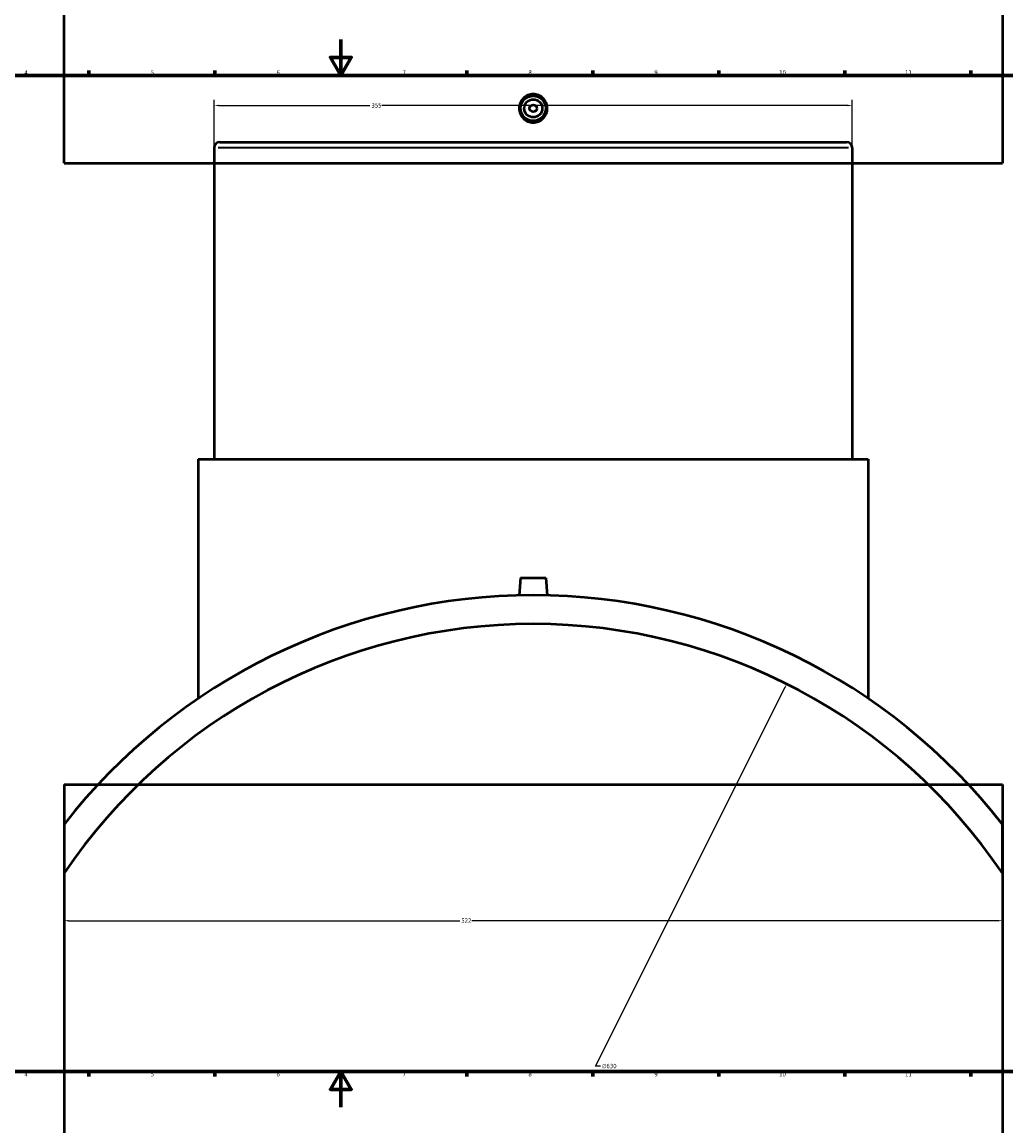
# Model space of a CAD drawing. Header units: millimetres. Extents: x -379 to 1593, y -430 to 1161.
# Tile 3 of 6: x 243 to 791, y -10 to 604. Entities that reach past the tile are written whole.
import ezdxf

# ---------------------------------------------------------------- set-up
doc = ezdxf.new("R2010")
doc.units = ezdxf.units.MM
for name, color, linetype, lineweight in [('Border (ANSI)', 7, 'Continuous', 70), ('Dimension (ANSI)', 7, 'Continuous', 25), ('Visible (ANSI)', 7, 'Continuous', 50), ('Visible Narrow (ANSI)', 7, 'Continuous', 35)]:
    doc.layers.add(name, color=color, linetype=linetype, lineweight=lineweight)
doc.styles.add('Note Text (ANSI)', font='tahoma.ttf')
doc.dimstyles.new('Default - mm (ANSI)', dxfattribs={"dimtxt": 2.4, "dimasz": 2.5, "dimexe": 3.175, "dimexo": 1.6002, "dimgap": 0.8, "dimtad": 0, "dimtoh": 1, "dimdec": 0, "dimrnd": 1e-08, "dimzin": 4, "dimdsep": 46, "dimtxsty": 'Note Text (ANSI)', "dimcen": 0.09, "dimdle": 10, "dimclrd": 256, "dimclre": 256, "dimclrt": 5, "dimadec": 1, "dimazin": 1, "dimtfac": 1.27, "dimtofl": 0, "dimtmove": 0, "dimatfit": 3, "dimfxl": 1, "dimtolj": 1, "dimtzin": 4, "dimlwd": -1, "dimlwe": -1, "dimarcsym": 0})

# ---------------------------------------------------------------- blocks, each defined once
blk = doc.blocks.new('Borders Default Border')
at = {"layer": 'Border (ANSI)'}
for p, q in [((280.33, 574), (280.33, 576.8)), ((350.42, 574), (350.42, 576.8)), ((490.58, 574), (490.58, 576.8)), ((560.67, 574), (560.67, 576.8)), ((630.75, 574), (630.75, 576.8)), ((700.83, 574), (700.83, 576.8)), ((770.92, 574), (770.92, 576.8)), ((280.33, 20), (280.33, 17.2)), ((350.42, 20), (350.42, 17.2)), ((490.58, 20), (490.58, 17.2)), ((560.67, 20), (560.67, 17.2)), ((630.75, 20), (630.75, 17.2)), ((700.83, 20), (700.83, 17.2)), ((770.92, 20), (770.92, 17.2))]:
    blk.add_line(p, q, dxfattribs=at)
at = {"layer": 'Border (ANSI)', "flags": 128}
for points in [[(420.5, 594), (420.5, 574), (414.73, 584), (426.27, 584), (420.5, 574)], [(20, 20), (20, 574), (821, 574), (821, 20), (20, 20)], [(420.5, 0), (420.5, 20), (414.73, 10), (426.27, 10), (420.5, 20)]]:
    blk.add_lwpolyline(points, dxfattribs=at)
at = {"layer": 'Border (ANSI)', "color": 5, "true_color": 0x0000ff, "char_height": 2.4, "attachment_point": 7, "style": 'Note Text (ANSI)'}
for s, insert in [('4', (244.45, 574.4)), ('5', (314.67, 574.35)), ('6', (384.69, 574.35)), ('7', (454.8, 574.4)), ('8', (524.84, 574.35)), ('9', (594.92, 574.35)), ('10', (664.35, 574.35)), ('11', (734.43, 574.4)), ('4', (244.45, 17.2)), ('5', (314.67, 17.15)), ('6', (384.69, 17.15)), ('7', (454.8, 17.2)), ('8', (524.84, 17.15)), ('9', (594.92, 17.15)), ('10', (664.35, 17.15)), ('11', (734.43, 17.2))]:
    blk.add_mtext(s, dxfattribs=dict(at, insert=insert))
blk = doc.blocks.new('*D7')
at = {"layer": 'Defpoints', "color": 0, "transparency": 16777216}
for p in [(266.53, 130.2), (788.53, 130.2), (788.53, 103.81)]:
    blk.add_point(p, dxfattribs=at)
at = {"layer": 'Dimension (ANSI)', "transparency": 16777216}
for p, q in [((266.53, 128.6), (266.53, 100.63)), ((788.53, 128.6), (788.53, 100.63)), ((269.03, 103.81), (486.7, 103.81)), ((786.03, 103.81), (493.36, 103.81))]:
    blk.add_line(p, q, dxfattribs=at)
for points in [[(269.03, 104.22), (269.03, 103.39), (266.53, 103.81)], [(786.03, 104.22), (786.03, 103.39), (788.53, 103.81)]]:
    blk.add_solid(points, dxfattribs=at)
at = {"layer": 'Dimension (ANSI)', "color": 5, "transparency": 16777216, "insert": (487.5, 105.06), "char_height": 2.4, "attachment_point": 1, "style": 'Note Text (ANSI)'}
blk.add_mtext('\\A1;522', dxfattribs=at)
blk = doc.blocks.new('*D8')
at = {"layer": 'Defpoints', "color": 0, "transparency": 16777216}
for p in [(705.03, 557.24), (350.03, 533.69), (705.03, 533.69)]:
    blk.add_point(p, dxfattribs=at)
at = {"layer": 'Dimension (ANSI)', "transparency": 16777216}
for p, q in [((350.03, 535.29), (350.03, 560.42)), ((705.03, 535.29), (705.03, 560.42)), ((352.53, 557.24), (436.69, 557.24)), ((702.53, 557.24), (443.37, 557.24))]:
    blk.add_line(p, q, dxfattribs=at)
for points in [[(352.53, 557.66), (352.53, 556.83), (350.03, 557.24)], [(702.53, 557.66), (702.53, 556.83), (705.03, 557.24)]]:
    blk.add_solid(points, dxfattribs=at)
at = {"layer": 'Dimension (ANSI)', "color": 5, "transparency": 16777216, "insert": (437.49, 558.49), "char_height": 2.4, "attachment_point": 1, "style": 'Note Text (ANSI)'}
blk.add_mtext('\\A1;355', dxfattribs=at)
blk = doc.blocks.new('*D9')
at = {"layer": 'Defpoints', "color": 0, "transparency": 16777216}
for p in [(668.57, 235.5), (386.49, -327.82)]:
    blk.add_point(p, dxfattribs=at)
at = {"layer": 'Dimension (ANSI)', "transparency": 16777216}
for p, q in [((562.1, 22.87), (667.45, 233.26)), ((564.88, 22.87), (562.1, 22.87))]:
    blk.add_line(p, q, dxfattribs=at)
blk.add_solid([(667.08, 233.45), (667.82, 233.07), (668.57, 235.5)], dxfattribs=at)
at = {"layer": 'Dimension (ANSI)', "color": 5, "transparency": 16777216, "insert": (565.68, 24.16), "char_height": 2.4, "attachment_point": 1, "style": 'Note Text (ANSI)'}
blk.add_mtext('\\A1;∅630', dxfattribs=at)

msp = doc.modelspace()

# ---------------------------------------------------------------- linework, layer by layer
at = {"layer": 'Visible (ANSI)'}
for p, q in [((266.53, 525.16), (266.53, 1135.16)), ((788.53, 1135.16), (788.53, 525.16)), ((353.18, 536.84), (701.88, 536.84)), ((350.03, 533.69), (350.03, 360.44)), ((705.03, 533.69), (705.03, 360.44)), ((266.53, 525.16), (788.53, 525.16)), ((341.16, 360.44), (713.91, 360.44)), ((341.16, 360.44), (341.16, 227.38)), ((713.91, 360.44), (713.91, 227.38)), ((520.53, 294.44), (519.68, 284.74)), ((520.53, 294.44), (534.53, 294.44)), ((534.53, 294.44), (535.38, 284.74)), ((266.53, 179.53), (788.53, 179.53)), ((266.53, 179.53), (266.53, -430.47)), ((788.53, 179.53), (788.53, -430.47)), ((266.53, 157.4), (266.53, 130.2)), ((788.53, 130.2), (788.53, 157.4))]:
    msp.add_line(p, q, dxfattribs=at)
for radius in [7, 5, 2]:
    msp.add_circle((527.53, 555.66), radius, dxfattribs=at)
for centre, radius, start, end in [((353.18, 533.69), 3.15, 90, 180), ((701.88, 533.69), 3.15, 0, 90), ((527.53, -46.16), 331, 37.95262, 142.04738), ((527.53, -46.16), 315, 34.04773, 145.95227)]:
    msp.add_arc(centre, radius, start, end, dxfattribs=at)
msp.add_open_spline([(535.38, 555.66), (535.38, 554.68), (535.18, 553.63), (534.38, 551.7), (533.78, 550.81), (532.38, 549.42), (531.5, 548.82), (529.57, 548.02), (528.52, 547.82), (526.55, 547.82), (525.5, 548.02), (523.56, 548.82), (522.68, 549.42), (521.29, 550.81), (520.68, 551.7), (519.88, 553.63), (519.68, 554.68), (519.68, 556.65), (519.88, 557.7), (520.68, 559.63), (521.29, 560.51), (522.68, 561.9), (523.56, 562.51), (525.5, 563.31), (526.55, 563.5), (528.52, 563.5), (529.57, 563.31), (531.5, 562.51), (532.38, 561.9), (533.78, 560.51), (534.38, 559.63), (535.18, 557.7), (535.38, 556.65), (535.38, 555.66)], degree=3, knots=[0, 0, 0, 0, 0.295518, 0.295518, 0.591037, 0.591037, 0.886485, 0.886485, 1.181934, 1.181934, 1.477383, 1.477383, 1.772831, 1.772831, 2.06835, 2.06835, 2.363868, 2.363868, 2.659467, 2.659467, 2.955065, 2.955065, 3.250434, 3.250434, 3.545802, 3.545802, 3.84117, 3.84117, 4.136539, 4.136539, 4.432137, 4.432137, 4.727736, 4.727736, 4.727736, 4.727736], dxfattribs=at)
at = {"layer": 'Visible Narrow (ANSI)'}
msp.add_line((702.85, 533.69), (352.22, 533.69), dxfattribs=at)

# ---------------------------------------------------------------- block references
msp.add_blockref('Borders Default Border', (0, 0))

# ---------------------------------------------------------------- dimensions: what is measured, and where the dimension line sits
at = {"layer": 'Dimension (ANSI)'}
for base, p1, p2, picture, middle in [((705.03, 557.24), (350.03, 533.69), (705.03, 533.69), '*D8', (440.03, 557.24)), ((788.53, 103.81), (266.53, 130.2), (788.53, 130.2), '*D7', (490.03, 103.81))]:
    dim = msp.add_linear_dim(base=base, p1=p1, p2=p2, angle=180, dimstyle='Default - mm (ANSI)', override={"dimgap": 0.8, "dimtoh": 0, "dimdec": 0, "dimtol": 0, "dimlim": 0, "dimtp": 0, "dimtm": 0, "dimtdec": 2, "dimatfit": 1}, dxfattribs=at)
    dim.commit()
    dim.dimension.update_dxf_attribs({"geometry": picture, "text_midpoint": middle, "dimtype": 160})
dim = msp.add_diameter_dim_2p(p1=(386.49, -327.82), p2=(668.57, 235.5), dimstyle='Default - mm (ANSI)', override={"dimgap": 0.8, "dimtih": 1, "dimdec": 0, "dimlfac": 1, "dimtol": 0, "dimlim": 0, "dimtp": 0, "dimtm": 0, "dimtdec": 2}, dxfattribs=at)
dim.commit()
dim.dimension.update_dxf_attribs({"geometry": '*D9', "text_midpoint": (569.55, 22.87), "dimtype": 163})

doc.saveas('drawing.dxf')
